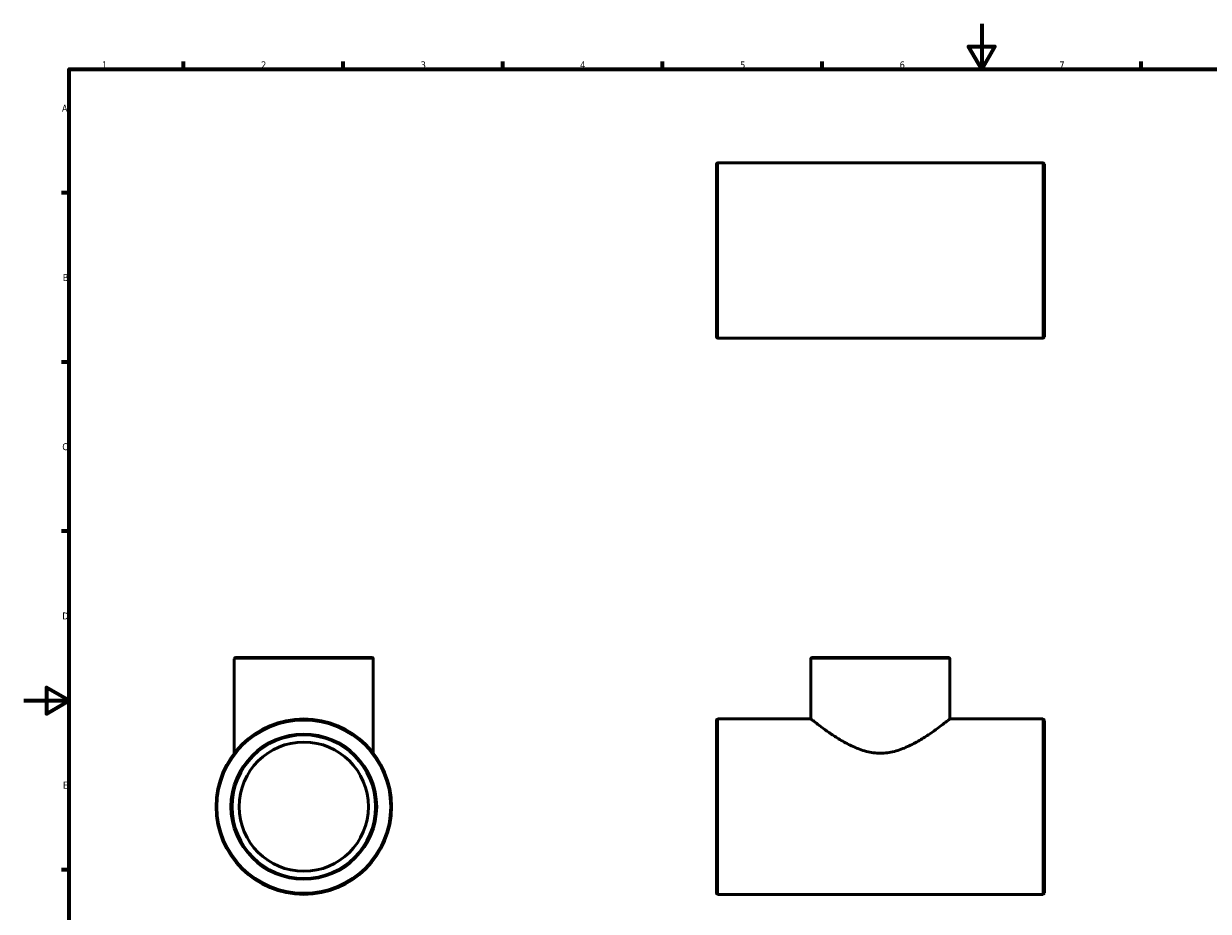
# Model space of a CAD drawing. Header units: millimetres. Extents: x 0 to 895, y -147 to 594.
# Tile 2 of 3: x 0 to 520, y 205 to 594. Entities that reach past the tile are written whole.
import ezdxf

# ---------------------------------------------------------------- set-up
doc = ezdxf.new("R2010")
doc.units = ezdxf.units.MM
for name, color, linetype, lineweight in [('Border (ANSI)', 7, 'Continuous', 70), ('Visible (ANSI)', 7, 'Continuous', 50), ('Visible Narrow (ANSI)', 7, 'Continuous', 35)]:
    doc.layers.add(name, color=color, linetype=linetype, lineweight=lineweight)
doc.styles.add('Note Text (ANSI)', font='tahoma.ttf')

# ---------------------------------------------------------------- blocks, each defined once
blk = doc.blocks.new('Borders Default Border')
at = {"layer": 'Border (ANSI)'}
for p, q in [((70.08, 574), (70.08, 577.45)), ((140.17, 574), (140.17, 577.45)), ((210.25, 574), (210.25, 577.45)), ((280.33, 574), (280.33, 577.45)), ((350.42, 574), (350.42, 577.45)), ((490.58, 574), (490.58, 577.45)), ((20, 519.75), (16.55, 519.75)), ((20, 445.5), (16.55, 445.5)), ((20, 371.25), (16.55, 371.25)), ((20, 222.75), (16.55, 222.75))]:
    blk.add_line(p, q, dxfattribs=at)
at = {"layer": 'Border (ANSI)', "flags": 128}
for points in [[(420.5, 594), (420.5, 574), (414.73, 584), (426.27, 584), (420.5, 574)], [(20, 20), (20, 574), (821, 574), (821, 20), (20, 20)], [(0, 297), (20, 297), (10, 302.77), (10, 291.23), (20, 297)]]:
    blk.add_lwpolyline(points, dxfattribs=at)
at = {"layer": 'Border (ANSI)', "char_height": 3.05, "attachment_point": 7, "style": 'Note Text (ANSI)'}
for s, insert in [('1', (34.35, 574.4)), ('2', (104.2, 574.4)), ('3', (174.26, 574.34)), ('4', (244.23, 574.4)), ('5', (314.48, 574.34)), ('6', (384.49, 574.34)), ('7', (454.6, 574.4)), ('A', (16.78, 555.35)), ('B', (17.15, 481.1)), ('C', (16.95, 406.8)), ('D', (16.96, 332.6)), ('E', (17.21, 258.35))]:
    blk.add_mtext(s, dxfattribs=dict(at, insert=insert))

msp = doc.modelspace()

# ---------------------------------------------------------------- linework, layer by layer
at = {"layer": 'Visible (ANSI)'}
for p, q in [((304.031, 456.612), (304.031, 532.352)), ((304.661, 532.982), (447.401, 532.982)), ((448.031, 532.352), (448.031, 456.612)), ((304.661, 455.982), (447.401, 455.982)), ((92.459, 273.922), (92.459, 315.297)), ((93.089, 315.927), (152.829, 315.927)), ((153.459, 273.922), (153.459, 315.297)), ((345.531, 288.927), (345.531, 315.297)), ((346.161, 315.927), (405.901, 315.927)), ((406.531, 288.927), (406.531, 315.297)), ((304.031, 212.557), (304.031, 288.297)), ((304.661, 288.927), (345.531, 288.927)), ((406.531, 288.927), (447.401, 288.927)), ((448.031, 288.297), (448.031, 212.557)), ((304.661, 211.927), (447.401, 211.927))]:
    msp.add_line(p, q, dxfattribs=at)
for radius in [38.5, 31.5, 28.35]:
    msp.add_circle((122.959, 250.427), radius, dxfattribs=at)
for centre, start, end in [((304.661, 532.352), 90, 180), ((447.401, 532.352), 0, 90), ((304.661, 456.612), 180, 270), ((447.401, 456.612), 270, 0), ((93.089, 315.297), 90, 180), ((152.829, 315.297), 0, 90), ((346.161, 315.297), 90, 180), ((405.901, 315.297), 0, 90), ((304.661, 288.297), 90, 180), ((447.401, 288.297), 0, 90), ((304.661, 212.557), 180, 270), ((447.401, 212.557), 270, 0)]:
    msp.add_arc(centre, 0.63, start, end, dxfattribs=at)
for points, knots in [([(345.531, 288.927), (345.531, 288.927), (345.735, 288.766), (346.556, 288.12), (347.175, 287.636), (348.766, 286.415), (349.741, 285.678), (351.947, 284.065), (353.177, 283.19), (355.79, 281.423), (357.278, 280.46), (360.512, 278.555), (362.258, 277.612), (365.942, 275.944), (367.882, 275.22), (371.887, 274.206), (373.953, 273.922), (376.031, 273.922)], [14.7454933, 14.7454933, 14.7454933, 14.7454933, 15.3507714, 15.3507714, 15.9560495, 15.9560495, 16.5613277, 16.5613277, 17.1666058, 17.1666058, 17.7901188, 17.7901188, 18.4136318, 18.4136318, 19.0371447, 19.0371447, 19.6606577, 19.6606577, 19.6606577, 19.6606577]), ([(376.031, 273.922), (378.11, 273.922), (380.175, 274.206), (384.18, 275.22), (386.121, 275.944), (389.805, 277.612), (391.551, 278.555), (394.785, 280.46), (396.272, 281.423), (398.885, 283.19), (400.116, 284.065), (402.321, 285.678), (403.296, 286.415), (404.888, 287.636), (405.506, 288.12), (406.328, 288.766), (406.531, 288.927), (406.531, 288.927)], [0, 0, 0, 0, 0.623513, 0.623513, 1.2470259, 1.2470259, 1.8705389, 1.8705389, 2.4940519, 2.4940519, 3.09933, 3.09933, 3.7046082, 3.7046082, 4.3098863, 4.3098863, 4.9151644, 4.9151644, 4.9151644, 4.9151644])]:
    msp.add_open_spline(points, degree=3, knots=knots, dxfattribs=at)
at = {"layer": 'Visible Narrow (ANSI)'}
for p, q in [((304.661, 532.508), (304.661, 456.456)), ((447.401, 456.456), (447.401, 532.508)), ((153.083, 315.297), (92.834, 315.297)), ((406.156, 315.297), (345.907, 315.297)), ((304.661, 288.453), (304.661, 212.401)), ((447.401, 212.401), (447.401, 288.453))]:
    msp.add_line(p, q, dxfattribs=at)
for radius in [37.87, 32.13]:
    msp.add_circle((122.959, 250.427), radius, dxfattribs=at)

# ---------------------------------------------------------------- block references
msp.add_blockref('Borders Default Border', (0, 0))

doc.saveas('drawing.dxf')
